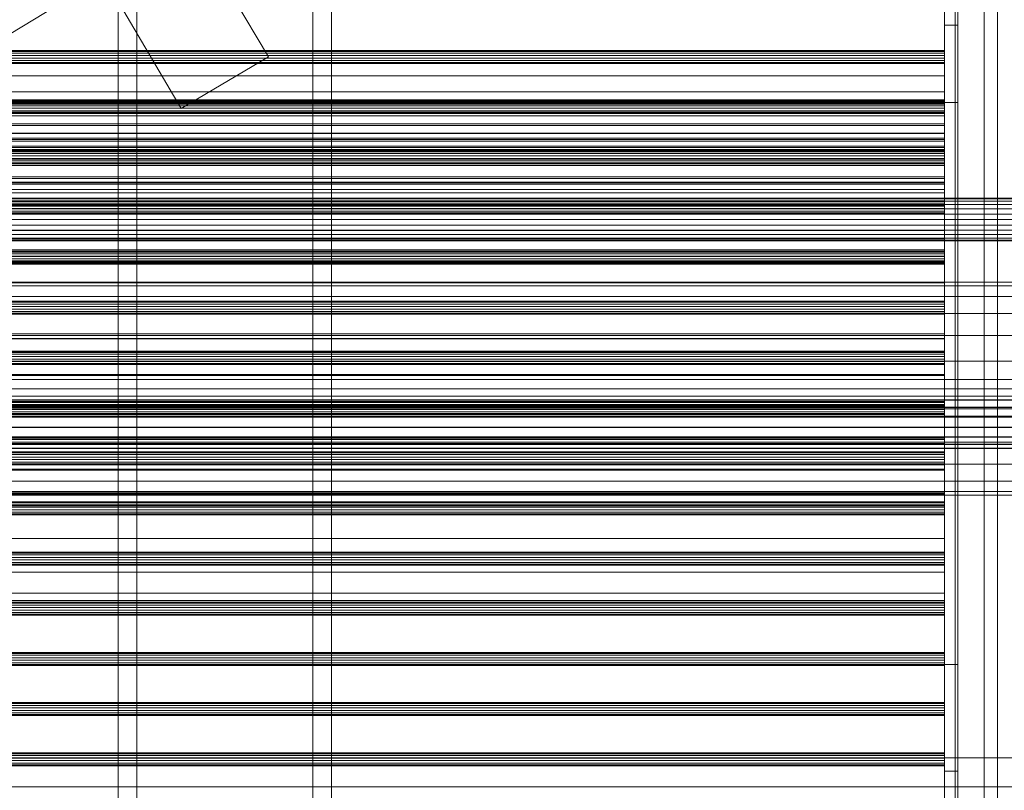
# Model space of a CAD drawing. Header units: millimetres. Extents: x -2233 to 65662, y -50530 to 6847.
# Tile 198 of 256: x 903 to 1272, y -34504 to -34215. Entities that reach past the tile are written whole.
import ezdxf

# ---------------------------------------------------------------- set-up
doc = ezdxf.new("R2010")
doc.units = ezdxf.units.MM
for name, color, linetype, lineweight in [('COTAS_O', 1, 'Continuous', 0), ('frontal_C01', 7, 'Continuous', 0), ('frontal_C03', 7, 'Continuous', 0), ('frontal_secador', 7, 'Continuous', 0), ('frontal_tolva', 7, 'Continuous', 0)]:
    doc.layers.add(name, color=color, linetype=linetype, lineweight=lineweight)
doc.dimstyles.new('R19_100', dxfattribs={"dimtxt": 250, "dimasz": 150, "dimexe": 150, "dimexo": 80, "dimgap": 100, "dimtad": 1, "dimtih": 1, "dimtoh": 1, "dimdsep": 46, "dimcen": 0.09, "dimadec": 0, "dimazin": 0, "dimtfac": 1, "dimtdec": 4, "dimtofl": 0, "dimtmove": 0, "dimatfit": 3, "dimfxl": 1, "dimtolj": 1, "dimtzin": 0, "dimarcsym": 0})

# ---------------------------------------------------------------- blocks, each defined once
blk = doc.blocks.new('DIM_R32_39')
at = {"layer": 'COTAS_O'}
for p, q in [((-1725, -33700), (-1575, -33655)), ((1725, -33700), (1575, -33655)), ((-1725, -34400), (-1725, -33700)), ((-1725, -33700), (1725, -33700)), ((-1725, -33700), (-1575, -33745)), ((1725, -33700), (1575, -33745)), ((1725, -34400), (1725, -33700))]:
    blk.add_line(p, q, dxfattribs=at)
blk.add_text('3450 O', height=250, dxfattribs=at).set_placement((0, -33600))
blk = doc.blocks.new('DIM_R32_43')
at = {"layer": 'COTAS_O'}
for p, q in [((-650, -34200), (-500, -34155)), ((650, -34200), (500, -34155)), ((-650, -34900), (-650, -34200)), ((-650, -34200), (650, -34200)), ((-650, -34200), (-500, -34245)), ((650, -34200), (500, -34245)), ((650, -34900), (650, -34200))]:
    blk.add_line(p, q, dxfattribs=at)
blk.add_text('1300 O', height=250, dxfattribs=at).set_placement((0, -34100))

msp = doc.modelspace()

# ---------------------------------------------------------------- linework, layer by layer
at = {"layer": 'frontal_C01'}
for p, q in [((996.358, -34228.922), (736.358, -33788.922)), ((963.642, -34248.254), (703.642, -33808.254)), ((940, -35975), (940, -33818.588)), ((947, -35975), (947, -33818.588)), ((1013, -35975), (1013, -33818.588)), ((1020, -35975), (1020, -33818.588)), ((996.358, -34228.922), (963.642, -34248.254))]:
    msp.add_line(p, q, dxfattribs=at)
at = {"layer": 'frontal_C03'}
for p, q in [((1250, -35045.965), (1250, -32465.157)), ((1254, -32465.157), (1254, -35045.965)), ((1250, -32565.332), (1250, -35146.139)), ((1254, -35146.139), (1254, -32565.332)), ((-1407.213, -35621.241), (1422.787, -33902.381)), ((1250, -34226.474), (-1250, -34226.474)), ((1250, -34227.526), (1250, -34226.474)), ((1250, -34226.474), (1250, -34226.86)), ((1250, -34226.86), (-1250, -34226.86)), ((1250, -34227.526), (-1250, -34227.526)), ((-1250, -34228.458), (1250, -34228.458)), ((1250, -34229.4), (-1250, -34229.4)), ((1250, -34230.332), (-1250, -34230.332)), ((1250, -34226.86), (1250, -34228.458)), ((1250, -34229.4), (1250, -34227.526)), ((1250, -34228.458), (1250, -34230.332)), ((1250, -34230.998), (1250, -34229.4)), ((1250, -34230.332), (1250, -34231.384)), ((1250, -34230.998), (-1250, -34230.998)), ((1250, -34231.384), (-1250, -34231.384)), ((1250, -34231.384), (1250, -34230.998)), ((1250, -34245.308), (-1250, -34245.308)), ((1250, -34245.694), (-1250, -34245.694)), ((1250, -34246.36), (-1250, -34246.36)), ((-1250, -34247.292), (1250, -34247.292)), ((1250, -34248.234), (-1250, -34248.234)), ((1250, -34246.36), (1250, -34245.308)), ((1250, -34245.308), (1250, -34245.694)), ((1250, -34245.694), (1250, -34247.292)), ((1250, -34248.234), (1250, -34246.36)), ((1250, -34247.292), (1250, -34249.166)), ((1250, -34249.832), (1250, -34248.234)), ((1250, -34249.166), (-1250, -34249.166)), ((1250, -34249.832), (-1250, -34249.832)), ((1250, -34250.218), (-1250, -34250.218)), ((1250, -34249.166), (1250, -34250.218)), ((1250, -34250.218), (1250, -34249.832)), ((1250, -34264.142), (-1250, -34264.142)), ((1250, -34264.528), (-1250, -34264.528)), ((1250, -34265.194), (-1250, -34265.194)), ((-1250, -34266.126), (1250, -34266.126)), ((1250, -34267.068), (-1250, -34267.068)), ((1250, -34265.194), (1250, -34264.142)), ((1250, -34264.142), (1250, -34264.528)), ((1250, -34264.528), (1250, -34266.126)), ((1250, -34267.068), (1250, -34265.194)), ((1250, -34266.126), (1250, -34268)), ((1250, -34268.666), (1250, -34267.068)), ((1250, -34268), (-1250, -34268)), ((1250, -34268.666), (-1250, -34268.666)), ((1250, -34269.052), (-1250, -34269.052)), ((1250, -34268), (1250, -34269.052)), ((1250, -34269.052), (1250, -34268.666)), ((1250, -34282.976), (-1250, -34282.976)), ((1250, -34283.362), (-1250, -34283.362)), ((1250, -34284.028), (-1250, -34284.028)), ((-1250, -34284.96), (1250, -34284.96)), ((1250, -34285.902), (-1250, -34285.902)), ((1250, -34284.028), (1250, -34282.976)), ((1250, -34282.976), (1250, -34283.362)), ((1250, -34283.362), (1250, -34284.96)), ((1250, -34285.902), (1250, -34284.028)), ((1250, -34284.96), (1250, -34286.834)), ((1250, -34287.5), (1250, -34285.902)), ((1250, -34286.834), (-1250, -34286.834)), ((1250, -34287.5), (-1250, -34287.5)), ((1250, -34287.886), (-1250, -34287.886)), ((1250, -34286.834), (1250, -34287.886)), ((1250, -34287.886), (1250, -34287.5)), ((1250, -34301.81), (-1250, -34301.81)), ((1250, -34302.196), (-1250, -34302.196)), ((1250, -34302.862), (-1250, -34302.862)), ((-1250, -34303.794), (1250, -34303.794)), ((1250, -34302.862), (1250, -34301.81)), ((1250, -34301.81), (1250, -34302.196)), ((1250, -34302.196), (1250, -34303.794)), ((1250, -34304.736), (1250, -34302.862)), ((1250, -34303.794), (1250, -34305.668)), ((1250, -34304.736), (-1250, -34304.736)), ((1250, -34305.668), (-1250, -34305.668)), ((1250, -34306.334), (-1250, -34306.334)), ((1250, -34306.72), (-1250, -34306.72)), ((1250, -34306.334), (1250, -34304.736)), ((1250, -34305.668), (1250, -34306.72)), ((1250, -34306.72), (1250, -34306.334)), ((1250, -34320.643), (-1250, -34320.643)), ((1250, -34321.03), (-1250, -34321.03)), ((1250, -34321.695), (-1250, -34321.695)), ((-1250, -34322.628), (1250, -34322.628)), ((1250, -34321.695), (1250, -34320.643)), ((1250, -34320.643), (1250, -34321.03)), ((1250, -34321.03), (1250, -34322.628)), ((1250, -34323.57), (1250, -34321.695)), ((1250, -34322.628), (1250, -34324.502)), ((1250, -34323.57), (-1250, -34323.57)), ((1250, -34324.502), (-1250, -34324.502)), ((1250, -34325.168), (-1250, -34325.168)), ((1250, -34325.554), (-1250, -34325.554)), ((1250, -34325.168), (1250, -34323.57)), ((1250, -34324.502), (1250, -34325.554)), ((1250, -34325.554), (1250, -34325.168)), ((1250, -34334.641), (-1250, -34334.641)), ((1250, -34334.727), (-1250, -34334.727)), ((1250, -34339.34), (1250, -34334.641)), ((1250, -34334.641), (1250, -34334.727)), ((1250, -34334.727), (1250, -34339.585)), ((1250, -34339.34), (-1250, -34339.34)), ((1250, -34339.477), (-1250, -34339.477)), ((1250, -34339.585), (-1250, -34339.585)), ((1250, -34339.863), (-1250, -34339.863)), ((1250, -34340.529), (-1250, -34340.529)), ((1250, -34348.108), (1250, -34339.34)), ((1250, -34340.529), (1250, -34339.477)), ((1250, -34339.477), (1250, -34339.863)), ((1250, -34339.585), (1250, -34348.474)), ((1250, -34339.863), (1250, -34341.462)), ((1250, -34342.403), (1250, -34340.529)), ((-1250, -34341.462), (1250, -34341.462)), ((1250, -34342.403), (-1250, -34342.403)), ((1250, -34343.336), (-1250, -34343.336)), ((1250, -34344.002), (-1250, -34344.002)), ((1250, -34344.388), (-1250, -34344.388)), ((1250, -34341.462), (1250, -34343.336)), ((1250, -34344.002), (1250, -34342.403)), ((1250, -34343.336), (1250, -34344.388)), ((1250, -34344.388), (1250, -34344.002)), ((1250, -34348.108), (-1250, -34348.108)), ((1250, -34348.474), (-1250, -34348.474)), ((1250, -34359.61), (1250, -34348.108)), ((1250, -34348.474), (1250, -34360.042)), ((1496, -34356.248), (-1496, -34356.248)), ((1496, -34356.275), (-1496, -34356.275)), ((1496, -34357.716), (-1496, -34357.716)), ((1496, -34357.792), (-1496, -34357.792)), ((1250, -34358.311), (-1250, -34358.311)), ((1250, -34358.697), (-1250, -34358.697)), ((1250, -34359.363), (-1250, -34359.363)), ((1250, -34359.61), (-1250, -34359.61)), ((1250, -34359.363), (1250, -34358.311)), ((1250, -34358.311), (1250, -34358.697)), ((1250, -34358.697), (1250, -34360.296)), ((1250, -34361.237), (1250, -34359.363)), ((1250, -34372.096), (1250, -34359.61)), ((1496, -34360.456), (-1496, -34360.456)), ((1496, -34360.57), (-1496, -34360.57)), ((-1250, -34360.042), (1250, -34360.042)), ((-1250, -34360.296), (1250, -34360.296)), ((1250, -34361.237), (-1250, -34361.237)), ((1250, -34362.17), (-1250, -34362.17)), ((1250, -34362.835), (-1250, -34362.835)), ((1250, -34363.222), (-1250, -34363.222)), ((1250, -34360.042), (1250, -34372.527)), ((1250, -34360.296), (1250, -34362.17)), ((1250, -34362.835), (1250, -34361.237)), ((1250, -34362.17), (1250, -34363.222)), ((1250, -34363.222), (1250, -34362.835)), ((1496, -34364.05), (-1496, -34364.05)), ((-1496, -34364.185), (1496, -34364.185)), ((1496, -34367.952), (-1496, -34367.952)), ((1496, -34368.087), (-1496, -34368.087)), ((1496, -34371.567), (-1496, -34371.567)), ((1496, -34371.682), (-1496, -34371.682)), ((1496, -34374.345), (-1496, -34374.345)), ((1496, -34374.421), (-1496, -34374.421)), ((1250, -34372.096), (-1250, -34372.096)), ((1250, -34372.527), (-1250, -34372.527)), ((1250, -34383.664), (1250, -34372.096)), ((1250, -34372.527), (1250, -34384.03)), ((1496, -34375.863), (-1496, -34375.863)), ((1496, -34375.89), (-1496, -34375.89)), ((1250, -34377.145), (-1250, -34377.145)), ((1250, -34377.531), (-1250, -34377.531)), ((1250, -34378.197), (-1250, -34378.197)), ((1250, -34378.197), (1250, -34377.145)), ((1250, -34377.145), (1250, -34377.531)), ((1250, -34377.531), (1250, -34379.129)), ((1250, -34380.071), (1250, -34378.197)), ((-1250, -34379.129), (1250, -34379.129)), ((1250, -34380.071), (-1250, -34380.071)), ((1250, -34381.004), (-1250, -34381.004)), ((1250, -34381.669), (-1250, -34381.669)), ((1250, -34379.129), (1250, -34381.004)), ((1250, -34381.669), (1250, -34380.071)), ((1250, -34381.004), (1250, -34382.056)), ((1250, -34382.056), (1250, -34381.669)), ((1250, -34382.056), (-1250, -34382.056)), ((1250, -34383.664), (-1250, -34383.664)), ((1250, -34384.03), (-1250, -34384.03)), ((1250, -34392.553), (1250, -34383.664)), ((1250, -34384.03), (1250, -34392.797)), ((1250, -34392.553), (-1250, -34392.553)), ((1250, -34392.797), (-1250, -34392.797)), ((1250, -34397.41), (1250, -34392.553)), ((1250, -34392.797), (1250, -34397.496)), ((1250, -34395.979), (-1250, -34395.979)), ((1250, -34396.365), (-1250, -34396.365)), ((1250, -34397.031), (1250, -34395.979)), ((1250, -34395.979), (1250, -34396.365)), ((1250, -34396.365), (1250, -34397.963)), ((1250, -34397.031), (-1250, -34397.031)), ((1250, -34397.41), (-1250, -34397.41)), ((1250, -34397.496), (-1250, -34397.496)), ((-1250, -34397.963), (1250, -34397.963)), ((1250, -34398.905), (-1250, -34398.905)), ((1250, -34399.837), (-1250, -34399.837)), ((1250, -34398.905), (1250, -34397.031)), ((1250, -34397.496), (1250, -34397.41)), ((1250, -34397.963), (1250, -34399.837)), ((1250, -34400.503), (1250, -34398.905)), ((1250, -34399.837), (1250, -34400.889)), ((1250, -34400.503), (-1250, -34400.503)), ((1250, -34400.889), (-1250, -34400.889)), ((1250, -34400.889), (1250, -34400.503)), ((1250, -34414.813), (-1250, -34414.813)), ((1250, -34415.199), (-1250, -34415.199)), ((1250, -34415.865), (1250, -34414.813)), ((1250, -34414.813), (1250, -34415.199)), ((1250, -34415.199), (1250, -34416.797)), ((1250, -34415.865), (-1250, -34415.865)), ((-1250, -34416.797), (1250, -34416.797)), ((1250, -34417.739), (-1250, -34417.739)), ((1250, -34418.671), (-1250, -34418.671)), ((1250, -34417.739), (1250, -34415.865)), ((1250, -34416.797), (1250, -34418.671)), ((1250, -34419.337), (1250, -34417.739)), ((1250, -34418.671), (1250, -34419.723)), ((1250, -34419.337), (-1250, -34419.337)), ((1250, -34419.723), (-1250, -34419.723)), ((1250, -34419.723), (1250, -34419.337)), ((1250, -34433.647), (-1250, -34433.647)), ((1250, -34434.699), (1250, -34433.647)), ((1250, -34433.647), (1250, -34434.033)), ((1250, -34434.033), (-1250, -34434.033)), ((1250, -34434.699), (-1250, -34434.699)), ((-1250, -34435.631), (1250, -34435.631)), ((1250, -34436.573), (-1250, -34436.573)), ((1250, -34434.033), (1250, -34435.631)), ((1250, -34436.573), (1250, -34434.699)), ((1250, -34435.631), (1250, -34437.505)), ((1250, -34438.171), (1250, -34436.573)), ((1250, -34437.505), (-1250, -34437.505)), ((1250, -34438.171), (-1250, -34438.171)), ((1250, -34438.557), (-1250, -34438.557)), ((1250, -34437.505), (1250, -34438.557)), ((1250, -34438.557), (1250, -34438.171)), ((1250, -34452.481), (-1250, -34452.481)), ((1250, -34452.867), (-1250, -34452.867)), ((1250, -34453.533), (-1250, -34453.533)), ((-1250, -34454.465), (1250, -34454.465)), ((1250, -34455.407), (-1250, -34455.407)), ((1250, -34453.533), (1250, -34452.481)), ((1250, -34452.481), (1250, -34452.867)), ((1250, -34452.867), (1250, -34454.465)), ((1250, -34455.407), (1250, -34453.533)), ((1250, -34454.465), (1250, -34456.339)), ((1250, -34457.005), (1250, -34455.407)), ((1250, -34456.339), (-1250, -34456.339)), ((1250, -34457.005), (-1250, -34457.005)), ((1250, -34457.391), (-1250, -34457.391)), ((1250, -34456.339), (1250, -34457.391)), ((1250, -34457.391), (1250, -34457.005)), ((1250, -34471.314), (-1250, -34471.314)), ((1250, -34471.701), (-1250, -34471.701)), ((1250, -34472.367), (-1250, -34472.367)), ((-1250, -34473.299), (1250, -34473.299)), ((1250, -34474.241), (-1250, -34474.241)), ((1250, -34472.367), (1250, -34471.314)), ((1250, -34471.314), (1250, -34471.701)), ((1250, -34471.701), (1250, -34473.299)), ((1250, -34474.241), (1250, -34472.367)), ((1250, -34473.299), (1250, -34475.173)), ((1250, -34475.839), (1250, -34474.241)), ((1250, -34475.173), (-1250, -34475.173)), ((1250, -34475.839), (-1250, -34475.839)), ((1250, -34476.225), (-1250, -34476.225)), ((1250, -34475.173), (1250, -34476.225)), ((1250, -34476.225), (1250, -34475.839)), ((1250, -34490.148), (-1250, -34490.148)), ((1250, -34490.535), (-1250, -34490.535)), ((1250, -34491.2), (-1250, -34491.2)), ((-1250, -34492.133), (1250, -34492.133)), ((1250, -34491.2), (1250, -34490.148)), ((1250, -34490.148), (1250, -34490.535)), ((1250, -34490.535), (1250, -34492.133)), ((1250, -34493.074), (1250, -34491.2)), ((1250, -34492.133), (1250, -34494.007)), ((1250, -34493.074), (-1250, -34493.074)), ((1250, -34494.007), (-1250, -34494.007)), ((1250, -34494.673), (-1250, -34494.673)), ((1250, -34495.059), (-1250, -34495.059)), ((1250, -34494.673), (1250, -34493.074)), ((1250, -34494.007), (1250, -34495.059)), ((1250, -34495.059), (1250, -34494.673))]:
    msp.add_line(p, q, dxfattribs=at)
at = {"layer": 'frontal_secador'}
for p, q in [((1265, -35980), (1265, -33075)), ((1270, -35980), (1270, -33075)), ((1250, -34236), (1250, -33996)), ((1250, -34242), (1250, -34002)), ((1250, -34006), (1250, -34246)), ((1255, -34246), (1255, -34006)), ((1250, -34246), (1250, -34177)), ((1255, -34177), (1255, -34246)), ((1250, -34457), (1250, -34217)), ((1250, -34217), (1250, -34286)), ((1250, -34217), (1255, -34217)), ((1255, -34217), (1255, -34457)), ((1255, -34286), (1255, -34217)), ((-1250, -34236), (1250, -34236)), ((1250, -34236), (1250, -34242)), ((-1250, -34242), (1250, -34242)), ((-1250, -34245), (1250, -34245)), ((1250, -34242), (1250, -34246)), ((1250, -34246.659), (1250, -34242)), ((1250, -34242), (1250, -34245)), ((1250, -34245), (1250, -34249.659)), ((1250, -34246), (-1250, -34246)), ((-1250, -34246.659), (1250, -34246.659)), ((1250, -34246), (1255, -34246)), ((1250, -34246.659), (1250, -34249.659)), ((1250, -34251), (1250, -34246.659)), ((1250, -34249.659), (-1250, -34249.659)), ((-1250, -34251), (1250, -34251)), ((1250, -34249.659), (1250, -34254)), ((1250, -34251), (1250, -34254)), ((1250, -34254.728), (1250, -34251)), ((1250, -34254), (-1250, -34254)), ((-1250, -34254.728), (1250, -34254.728)), ((1250, -34254), (1250, -34257.728)), ((1250, -34254.728), (1250, -34257.728)), ((1250, -34257.588), (1250, -34254.728)), ((-1250, -34257.588), (1250, -34257.588)), ((1250, -34257.611), (-1250, -34257.611)), ((1250, -34257.728), (-1250, -34257.728)), ((-1250, -34259.387), (1250, -34259.387)), ((1250, -34259.918), (-1250, -34259.918)), ((-1250, -34260), (1250, -34260)), ((1250, -34257.588), (1250, -34260.588)), ((1250, -34259.387), (1250, -34257.588)), ((1250, -34259.918), (1250, -34257.611)), ((1250, -34257.728), (1250, -34260.588)), ((1250, -34259.387), (1250, -34262.387)), ((1250, -34260), (1250, -34259.387)), ((1250, -34263.65), (1250, -34259.918)), ((1250, -34260), (1250, -34263)), ((1250, -34260.588), (-1250, -34260.588)), ((1250, -34262.387), (-1250, -34262.387)), ((1250, -34263), (-1250, -34263)), ((-1250, -34263.65), (1250, -34263.65)), ((1250, -34260.588), (1250, -34262.387)), ((1250, -34262.387), (1250, -34263)), ((1250, -34267.382), (1250, -34263.65)), ((1250, -34264), (-1250, -34264)), ((1250, -34267.382), (-1250, -34267.382)), ((1250, -34276), (1250, -34264)), ((1250, -34264), (1250, -34268)), ((1250, -34267.382), (1250, -34269.689)), ((-1250, -34268), (1250, -34268)), ((1250, -34269.689), (-1250, -34269.689)), ((1250, -34268), (1250, -34280)), ((1250, -34274), (-1250, -34274)), ((1250, -34274.545), (-1250, -34274.545)), ((1250, -34276.709), (1250, -34274)), ((1250, -34274.545), (1250, -34274)), ((1250, -34276.144), (1250, -34274.545)), ((1250, -34276), (-1250, -34276)), ((1250, -34276.144), (-1250, -34276.144)), ((1250, -34276.709), (-1250, -34276.709)), ((1250, -34516), (1250, -34276)), ((1250, -34276), (1250, -34282)), ((1250, -34276), (1250, -34280)), ((1250, -34278.686), (1250, -34276.144)), ((1250, -34284.651), (1250, -34276.709)), ((1320, -34282), (-1320, -34282)), ((1250, -34278.686), (-1250, -34278.686)), ((1250, -34280), (-1250, -34280)), ((1250, -34282), (-1250, -34282)), ((1250, -34282), (1250, -34278.686)), ((1250, -34285.859), (1250, -34282)), ((1250, -34522), (1250, -34282)), ((1250, -34282), (1250, -34286)), ((1320, -34282.273), (-1320, -34282.273)), ((1320, -34283.072), (-1320, -34283.072)), ((1320, -34284.343), (-1320, -34284.343)), ((1250, -34284.651), (-1250, -34284.651)), ((1250, -34285.859), (-1250, -34285.859)), ((1250, -34297.285), (1250, -34284.651)), ((1250, -34290), (1250, -34285.859)), ((1320, -34286), (-1320, -34286)), ((1320, -34287.929), (-1320, -34287.929)), ((-1250, -34286), (1250, -34286)), ((1250, -34286), (1250, -34526)), ((1255, -34286), (1250, -34286)), ((1255, -34526), (1255, -34286)), ((-1320, -34290), (1320, -34290)), ((1320, -34292.071), (-1320, -34292.071)), ((-1250, -34290), (1250, -34290)), ((1250, -34294.141), (1250, -34290)), ((1320, -34294), (-1320, -34294)), ((1320, -34295.657), (-1320, -34295.657)), ((1320, -34296.928), (-1320, -34296.928)), ((1250, -34294.141), (-1250, -34294.141)), ((1250, -34294.141), (1250, -34298)), ((1320, -34297.727), (-1320, -34297.727)), ((1320, -34298), (-1320, -34298)), ((1250, -34297.285), (-1250, -34297.285)), ((1250, -34298), (-1250, -34298)), ((1250, -34313.75), (1250, -34297.285)), ((1250, -34298), (1250, -34301.314)), ((1250, -34301.314), (-1250, -34301.314)), ((1250, -34303.856), (-1250, -34303.856)), ((1250, -34301.314), (1250, -34303.856)), ((1250, -34303.856), (1250, -34305.455)), ((1250, -34305.455), (-1250, -34305.455)), ((1250, -34306), (-1250, -34306)), ((1250, -34305.455), (1250, -34306)), ((1360, -34313.5), (-1360, -34313.5)), ((1360, -34314.863), (-1360, -34314.863)), ((1250, -34313.75), (-1250, -34313.75)), ((1250, -34332.924), (1250, -34313.75)), ((1360, -34318.859), (-1360, -34318.859)), ((1360, -34325.216), (-1360, -34325.216)), ((1360, -34333.5), (-1360, -34333.5)), ((1250, -34332.924), (-1250, -34332.924)), ((1250, -34353.5), (1250, -34332.924)), ((1360, -34343.147), (-1360, -34343.147)), ((-1360, -34353.5), (1360, -34353.5)), ((-1250, -34353.5), (1250, -34353.5)), ((1250, -34374.076), (1250, -34353.5)), ((1360, -34363.853), (-1360, -34363.853)), ((1360, -34373.5), (-1360, -34373.5)), ((1250, -34374.076), (-1250, -34374.076)), ((1250, -34374.076), (1250, -34393.25)), ((1360, -34381.784), (-1360, -34381.784)), ((1360, -34388.141), (-1360, -34388.141)), ((1360, -34392.137), (-1360, -34392.137)), ((1360, -34393.5), (-1360, -34393.5)), ((1250, -34393.25), (-1250, -34393.25)), ((1250, -34393.25), (1250, -34409.715)), ((1250, -34409.715), (-1250, -34409.715)), ((1250, -34409.715), (1250, -34422.349)), ((1250, -34422.349), (-1250, -34422.349)), ((1250, -34422.349), (1250, -34430.291)), ((1250, -34430.291), (-1250, -34430.291)), ((1250, -34433), (-1250, -34433)), ((1250, -34430.291), (1250, -34433)), ((1250, -34526), (1250, -34457)), ((1250, -34457), (1255, -34457)), ((1255, -34457), (1255, -34526)), ((1250, -34807), (1250, -34497)), ((1250, -34497), (1250, -34566)), ((1250, -34497), (1255, -34497)), ((1255, -34497), (1255, -34807)), ((1255, -34566), (1255, -34497))]:
    msp.add_line(p, q, dxfattribs=at)
at = {"layer": 'frontal_tolva'}
for p, q in [((-1821.5, -34350), (1821.5, -34350)), ((-1821.5, -34361), (1821.5, -34361)), ((-1821.5, -34492), (1821.5, -34492)), ((-1821.5, -34503), (1821.5, -34503))]:
    msp.add_line(p, q, dxfattribs=at)

# ---------------------------------------------------------------- dimensions: what is measured, and where the dimension line sits
at = {"layer": 'COTAS_O'}
for p1, p2, picture, middle in [((-1725, -34400), (1725, -34400), 'DIM_R32_39', (0, -33700)), ((-650, -34900), (650, -34900), 'DIM_R32_43', (0, -34200))]:
    dim = msp.add_aligned_dim(p1=p1, p2=p2, distance=700, text='<> O', dimstyle='R19_100', dxfattribs=at)
    dim.commit()
    dim.dimension.update_dxf_attribs({"geometry": picture, "text_midpoint": middle})

doc.saveas('drawing.dxf')
